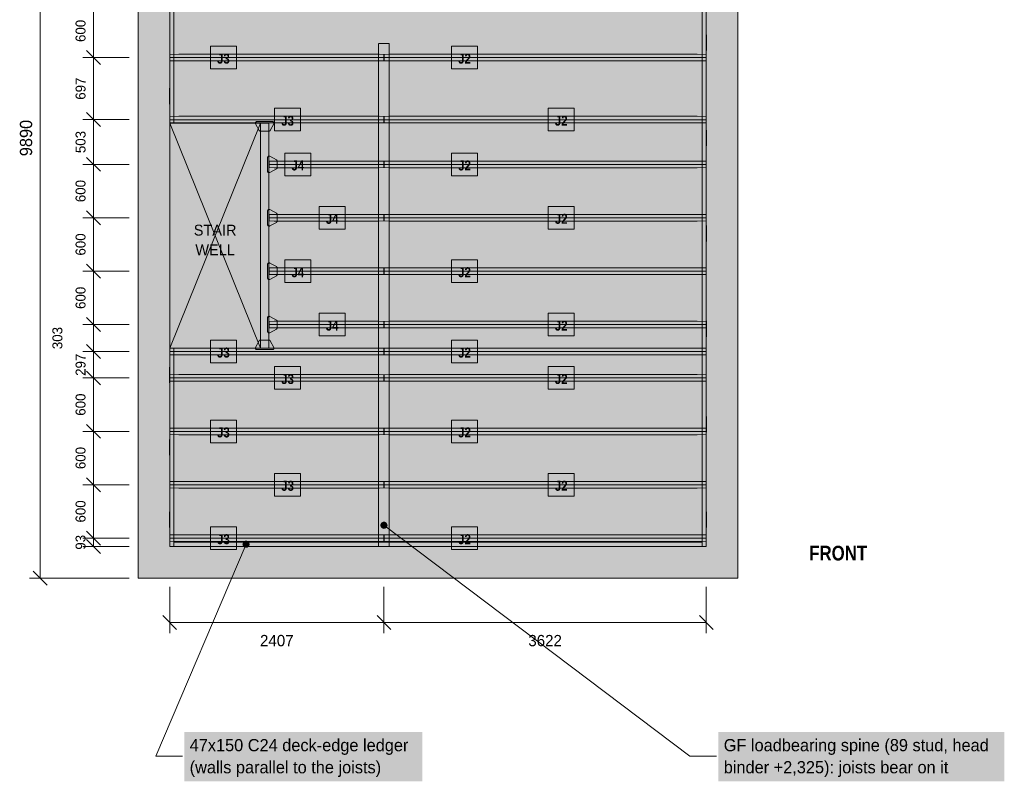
# Model space of a CAD drawing. Header units: millimetres. Extents: x -11030 to 9792, y -3158 to 10620.
# Tile 1 of 2: x -1330 to 9732, y -2284 to 6275. Entities that reach past the tile are written whole.
import ezdxf
from ezdxf.enums import TextEntityAlignment as Align

# ---------------------------------------------------------------- set-up
doc = ezdxf.new("R2010")
doc.units = ezdxf.units.MM
doc.linetypes.add('DASHED', pattern=[1.524, 1.27, -0.254])
for name, color, linetype in [('FILL-C_595961', 7, 'Continuous'), ('FILL-C_735940', 7, 'Continuous'), ('FILL-C_B27326', 7, 'Continuous'), ('FILL-EPS', 7, 'Continuous'), ('FILL-LIGHT', 7, 'Continuous'), ('FILL-TIMBER', 7, 'Continuous'), ('FILL-WHITE', 7, 'Continuous'), ('LINE-C_735940', 7, 'Continuous'), ('LINE-C_735940-DASH', 7, 'DASHED'), ('LINE-C_B27326', 7, 'Continuous'), ('LINE-GREY', 7, 'Continuous'), ('LINE-INK', 7, 'Continuous'), ('LINE-STEEL_GREY', 7, 'Continuous'), ('LINE-STEEL_GREY-DASH', 7, 'DASHED'), ('LINE-TLS_BLUE', 7, 'Continuous'), ('TEXT-C_735940', 7, 'Continuous'), ('TEXT-C_B27326', 7, 'Continuous'), ('TEXT-INK', 7, 'Continuous'), ('TEXT-STEEL_GREY', 7, 'Continuous'), ('TEXT-TLS_BLUE', 7, 'Continuous')]:
    doc.layers.add(name, color=color, linetype=linetype)
doc.styles.add('OpenSansCondensed-Bold', font='OpenSansCondensed-Bold.ttf')

msp = doc.modelspace()

# ---------------------------------------------------------------- hatches: boundary and pattern name
at = {"layer": 'FILL-C_595961', "true_color": 0x595961}
h = msp.add_hatch(color=256, dxfattribs=at)
h.dxf.hatch_style = 1
h.paths.add_polyline_path([(1374, 5022), (1373, 5023), (1371, 5023), (1370, 5023), (1368, 5024), (1367, 5024), (1366, 5025), (1364, 5026), (1363, 5027), (1362, 5028), (1362, 5029), (1361, 5030), (1321, 5105), (1320, 5107), (1320, 5108), (1319, 5110), (1319, 5111), (1319, 5112), (1319, 5115), (1319, 5116), (1319, 5117), (1320, 5119), (1320, 5120), (1321, 5122), (1322, 5123), (1322, 5124), (1323, 5125), (1324, 5126), (1326, 5127), (1327, 5128), (1328, 5128), (1330, 5129), (1331, 5129), (1333, 5129), (1334, 5130), (1512, 5130), (1513, 5129), (1515, 5129), (1516, 5129), (1518, 5128), (1519, 5128), (1520, 5127), (1522, 5126), (1523, 5125), (1524, 5124), (1524, 5123), (1525, 5122), (1526, 5120), (1526, 5119), (1527, 5117), (1527, 5116), (1527, 5115), (1527, 5112), (1527, 5111), (1527, 5110), (1526, 5108), (1526, 5107), (1525, 5105), (1485, 5030), (1484, 5029), (1484, 5028), (1483, 5027), (1482, 5026), (1480, 5025), (1479, 5024), (1478, 5024), (1476, 5023), (1475, 5023), (1473, 5023), (1472, 5022)])
h = msp.add_hatch(color=256, dxfattribs=at)
h.dxf.hatch_style = 1
h.paths.add_polyline_path([(1471, 4556), (1470, 4556), (1468, 4556), (1467, 4556), (1465, 4557), (1464, 4557), (1463, 4558), (1461, 4559), (1460, 4560), (1459, 4561), (1459, 4562), (1458, 4564), (1457, 4565), (1457, 4566), (1456, 4568), (1456, 4569), (1456, 4571), (1456, 4727), (1456, 4728), (1456, 4730), (1457, 4731), (1457, 4732), (1458, 4734), (1459, 4735), (1459, 4736), (1460, 4737), (1461, 4738), (1463, 4739), (1464, 4740), (1465, 4740), (1467, 4741), (1468, 4741), (1470, 4742), (1471, 4742), (1473, 4742), (1474, 4742), (1476, 4741), (1477, 4741), (1479, 4740), (1480, 4740), (1555, 4700), (1556, 4699), (1558, 4698), (1559, 4697), (1560, 4696), (1560, 4695), (1561, 4694), (1562, 4692), (1562, 4691), (1563, 4690), (1563, 4688), (1563, 4687), (1563, 4611), (1563, 4609), (1563, 4608), (1562, 4606), (1562, 4605), (1561, 4604), (1560, 4602), (1560, 4601), (1559, 4600), (1558, 4599), (1556, 4598), (1555, 4597), (1480, 4557), (1479, 4557), (1477, 4556), (1476, 4556), (1474, 4556), (1473, 4556)])
h = msp.add_hatch(color=256, dxfattribs=at)
h.dxf.hatch_style = 1
h.paths.add_polyline_path([(1471, 3956), (1470, 3956), (1468, 3956), (1467, 3956), (1465, 3957), (1464, 3957), (1463, 3958), (1461, 3959), (1460, 3960), (1459, 3961), (1459, 3962), (1458, 3964), (1457, 3965), (1457, 3966), (1456, 3968), (1456, 3969), (1456, 3971), (1456, 4127), (1456, 4128), (1456, 4130), (1457, 4131), (1457, 4132), (1458, 4134), (1459, 4135), (1459, 4136), (1460, 4137), (1461, 4138), (1463, 4139), (1464, 4140), (1465, 4140), (1467, 4141), (1468, 4141), (1470, 4142), (1471, 4142), (1473, 4142), (1474, 4142), (1476, 4141), (1477, 4141), (1479, 4140), (1480, 4140), (1555, 4100), (1556, 4099), (1558, 4098), (1559, 4097), (1560, 4096), (1560, 4095), (1561, 4094), (1562, 4092), (1562, 4091), (1563, 4090), (1563, 4088), (1563, 4087), (1563, 4011), (1563, 4009), (1563, 4008), (1562, 4006), (1562, 4005), (1561, 4004), (1560, 4002), (1560, 4001), (1559, 4000), (1558, 3999), (1556, 3998), (1555, 3997), (1480, 3957), (1479, 3957), (1477, 3956), (1476, 3956), (1474, 3956), (1473, 3956)])
h = msp.add_hatch(color=256, dxfattribs=at)
h.dxf.hatch_style = 1
h.paths.add_polyline_path([(1471, 3356), (1470, 3356), (1468, 3356), (1467, 3356), (1465, 3357), (1464, 3357), (1463, 3358), (1461, 3359), (1460, 3360), (1459, 3361), (1459, 3362), (1458, 3364), (1457, 3365), (1457, 3366), (1456, 3368), (1456, 3369), (1456, 3371), (1456, 3527), (1456, 3528), (1456, 3530), (1457, 3531), (1457, 3532), (1458, 3534), (1459, 3535), (1459, 3536), (1460, 3537), (1461, 3538), (1463, 3539), (1464, 3540), (1465, 3540), (1467, 3541), (1468, 3541), (1470, 3542), (1471, 3542), (1473, 3542), (1474, 3542), (1476, 3541), (1477, 3541), (1479, 3540), (1480, 3540), (1555, 3500), (1556, 3499), (1558, 3498), (1559, 3497), (1560, 3496), (1560, 3495), (1561, 3494), (1562, 3492), (1562, 3491), (1563, 3490), (1563, 3488), (1563, 3487), (1563, 3411), (1563, 3409), (1563, 3408), (1562, 3406), (1562, 3405), (1561, 3404), (1560, 3402), (1560, 3401), (1559, 3400), (1558, 3399), (1556, 3398), (1555, 3397), (1480, 3357), (1479, 3357), (1477, 3356), (1476, 3356), (1474, 3356), (1473, 3356)])
h = msp.add_hatch(color=256, dxfattribs=at)
h.dxf.hatch_style = 1
h.paths.add_polyline_path([(1471, 2756), (1470, 2756), (1468, 2756), (1467, 2756), (1465, 2757), (1464, 2757), (1463, 2758), (1461, 2759), (1460, 2760), (1459, 2761), (1459, 2762), (1458, 2764), (1457, 2765), (1457, 2766), (1456, 2768), (1456, 2769), (1456, 2771), (1456, 2927), (1456, 2928), (1456, 2930), (1457, 2931), (1457, 2932), (1458, 2934), (1459, 2935), (1459, 2936), (1460, 2937), (1461, 2938), (1463, 2939), (1464, 2940), (1465, 2940), (1467, 2941), (1468, 2941), (1470, 2942), (1471, 2942), (1473, 2942), (1474, 2942), (1476, 2941), (1477, 2941), (1479, 2940), (1480, 2940), (1555, 2900), (1556, 2899), (1558, 2898), (1559, 2897), (1560, 2896), (1560, 2895), (1561, 2894), (1562, 2892), (1562, 2891), (1563, 2890), (1563, 2888), (1563, 2887), (1563, 2811), (1563, 2809), (1563, 2808), (1562, 2806), (1562, 2805), (1561, 2804), (1560, 2802), (1560, 2801), (1559, 2800), (1558, 2799), (1556, 2798), (1555, 2797), (1480, 2757), (1479, 2757), (1477, 2756), (1476, 2756), (1474, 2756), (1473, 2756)])
h = msp.add_hatch(color=256, dxfattribs=at)
h.dxf.hatch_style = 1
h.paths.add_polyline_path([(1334, 2568), (1333, 2568), (1331, 2568), (1330, 2568), (1328, 2569), (1327, 2569), (1326, 2570), (1324, 2571), (1323, 2572), (1322, 2573), (1322, 2574), (1321, 2575), (1320, 2577), (1320, 2578), (1319, 2580), (1319, 2581), (1319, 2582), (1319, 2584), (1319, 2586), (1319, 2587), (1320, 2589), (1320, 2590), (1321, 2592), (1361, 2667), (1362, 2668), (1362, 2669), (1363, 2670), (1364, 2671), (1366, 2672), (1367, 2673), (1368, 2673), (1370, 2674), (1371, 2674), (1373, 2674), (1374, 2675), (1472, 2675), (1473, 2674), (1475, 2674), (1476, 2674), (1478, 2673), (1479, 2673), (1480, 2672), (1482, 2671), (1483, 2670), (1484, 2669), (1484, 2668), (1485, 2667), (1525, 2592), (1526, 2590), (1526, 2589), (1527, 2587), (1527, 2586), (1527, 2584), (1527, 2582), (1527, 2581), (1527, 2580), (1526, 2578), (1526, 2577), (1525, 2575), (1524, 2574), (1524, 2573), (1523, 2572), (1522, 2571), (1520, 2570), (1519, 2569), (1518, 2569), (1516, 2568), (1515, 2568), (1513, 2568), (1512, 2568)])
at = {"layer": 'FILL-C_735940', "true_color": 0x735940}
h = msp.add_hatch(color=256, dxfattribs=at)
h.dxf.hatch_style = 1
h.paths.add_polyline_path([(2803, 593), (2801, 604), (2797, 613), (2791, 622), (2782, 628), (2773, 632), (2762, 633), (2752, 632), (2743, 628), (2734, 622), (2728, 613), (2724, 604), (2722, 593), (2724, 583), (2728, 573), (2734, 565), (2743, 559), (2752, 555), (2762, 553), (2773, 555), (2782, 559), (2791, 565), (2797, 573), (2801, 583)])
at = {"layer": 'FILL-C_B27326', "true_color": 0xb27326}
h = msp.add_hatch(color=256, dxfattribs=at)
h.dxf.hatch_style = 1
h.paths.add_polyline_path([(1376, 2584), (1376, 5112), (1470, 5112), (1470, 2584)])
h = msp.add_hatch(color=256, dxfattribs=at)
h.dxf.hatch_style = 1
h.paths.add_polyline_path([(1253, 380), (1252, 390), (1248, 400), (1241, 408), (1233, 415), (1224, 419), (1213, 420), (1203, 419), (1193, 415), (1185, 408), (1179, 400), (1175, 390), (1173, 380), (1175, 370), (1179, 360), (1185, 352), (1193, 345), (1203, 341), (1213, 340), (1224, 341), (1233, 345), (1241, 352), (1248, 360), (1252, 370)])
at = {"layer": 'FILL-EPS', "true_color": 0xd9e8f7}
h = msp.add_hatch(color=256, dxfattribs=at)
h.dxf.hatch_style = 1
h.paths.add_polyline_path([(458, 5811), (359, 5813), (359, 5885), (458, 5886), (2708, 5886), (2761, 5885), (2761, 5813), (2708, 5811)])
h = msp.add_hatch(color=256, dxfattribs=at)
h.dxf.hatch_style = 1
h.paths.add_polyline_path([(2816, 5811), (2764, 5813), (2764, 5885), (2816, 5886), (6282, 5886), (6381, 5885), (6381, 5813), (6282, 5811)])
h = msp.add_hatch(color=256, dxfattribs=at)
h.dxf.hatch_style = 1
h.paths.add_polyline_path([(458, 5114), (359, 5116), (359, 5188), (458, 5189), (2708, 5189), (2761, 5188), (2761, 5116), (2708, 5114)])
h = msp.add_hatch(color=256, dxfattribs=at)
h.dxf.hatch_style = 1
h.paths.add_polyline_path([(2816, 5114), (2764, 5116), (2764, 5188), (2816, 5189), (6282, 5189), (6381, 5188), (6381, 5116), (6282, 5114)])
h = msp.add_hatch(color=256, dxfattribs=at)
h.dxf.hatch_style = 1
h.paths.add_polyline_path([(1528, 4611), (1473, 4613), (1473, 4685), (1528, 4686), (2706, 4686), (2761, 4685), (2761, 4613), (2706, 4611)])
h = msp.add_hatch(color=256, dxfattribs=at)
h.dxf.hatch_style = 1
h.paths.add_polyline_path([(2816, 4611), (2764, 4613), (2764, 4685), (2816, 4686), (6282, 4686), (6381, 4685), (6381, 4613), (6282, 4611)])
h = msp.add_hatch(color=256, dxfattribs=at)
h.dxf.hatch_style = 1
h.paths.add_polyline_path([(1528, 4011), (1473, 4013), (1473, 4085), (1528, 4086), (2706, 4086), (2761, 4085), (2761, 4013), (2706, 4011)])
h = msp.add_hatch(color=256, dxfattribs=at)
h.dxf.hatch_style = 1
h.paths.add_polyline_path([(2816, 4011), (2764, 4013), (2764, 4085), (2816, 4086), (6282, 4086), (6381, 4085), (6381, 4013), (6282, 4011)])
h = msp.add_hatch(color=256, dxfattribs=at)
h.dxf.hatch_style = 1
h.paths.add_polyline_path([(1528, 3411), (1473, 3413), (1473, 3485), (1528, 3486), (2706, 3486), (2761, 3485), (2761, 3413), (2706, 3411)])
h = msp.add_hatch(color=256, dxfattribs=at)
h.dxf.hatch_style = 1
h.paths.add_polyline_path([(2816, 3411), (2764, 3413), (2764, 3485), (2816, 3486), (6282, 3486), (6381, 3485), (6381, 3413), (6282, 3411)])
h = msp.add_hatch(color=256, dxfattribs=at)
h.dxf.hatch_style = 1
h.paths.add_polyline_path([(1528, 2811), (1473, 2813), (1473, 2885), (1528, 2886), (2706, 2886), (2761, 2885), (2761, 2813), (2706, 2811)])
h = msp.add_hatch(color=256, dxfattribs=at)
h.dxf.hatch_style = 1
h.paths.add_polyline_path([(2816, 2811), (2764, 2813), (2764, 2885), (2816, 2886), (6282, 2886), (6381, 2885), (6381, 2813), (6282, 2811)])
h = msp.add_hatch(color=256, dxfattribs=at)
h.dxf.hatch_style = 1
h.paths.add_polyline_path([(458, 2508), (359, 2510), (359, 2582), (458, 2583), (2708, 2583), (2761, 2582), (2761, 2510), (2708, 2508)])
h = msp.add_hatch(color=256, dxfattribs=at)
h.dxf.hatch_style = 1
h.paths.add_polyline_path([(2816, 2508), (2764, 2510), (2764, 2582), (2816, 2583), (6282, 2583), (6381, 2582), (6381, 2510), (6282, 2508)])
h = msp.add_hatch(color=256, dxfattribs=at)
h.dxf.hatch_style = 1
h.paths.add_polyline_path([(458, 2211), (359, 2213), (359, 2285), (458, 2286), (2708, 2286), (2761, 2285), (2761, 2213), (2708, 2211)])
h = msp.add_hatch(color=256, dxfattribs=at)
h.dxf.hatch_style = 1
h.paths.add_polyline_path([(2816, 2211), (2764, 2213), (2764, 2285), (2816, 2286), (6282, 2286), (6381, 2285), (6381, 2213), (6282, 2211)])
h = msp.add_hatch(color=256, dxfattribs=at)
h.dxf.hatch_style = 1
h.paths.add_polyline_path([(458, 1611), (359, 1613), (359, 1685), (458, 1686), (2708, 1686), (2761, 1685), (2761, 1613), (2708, 1611)])
h = msp.add_hatch(color=256, dxfattribs=at)
h.dxf.hatch_style = 1
h.paths.add_polyline_path([(2816, 1611), (2764, 1613), (2764, 1685), (2816, 1686), (6282, 1686), (6381, 1685), (6381, 1613), (6282, 1611)])
h = msp.add_hatch(color=256, dxfattribs=at)
h.dxf.hatch_style = 1
h.paths.add_polyline_path([(458, 1011), (359, 1013), (359, 1085), (458, 1086), (2708, 1086), (2761, 1085), (2761, 1013), (2708, 1011)])
h = msp.add_hatch(color=256, dxfattribs=at)
h.dxf.hatch_style = 1
h.paths.add_polyline_path([(2816, 1011), (2764, 1013), (2764, 1085), (2816, 1086), (6282, 1086), (6381, 1085), (6381, 1013), (6282, 1011)])
h = msp.add_hatch(color=256, dxfattribs=at)
h.dxf.hatch_style = 1
h.paths.add_polyline_path([(458, 411), (359, 413), (359, 485), (458, 486), (2708, 486), (2761, 485), (2761, 413), (2708, 411)])
h = msp.add_hatch(color=256, dxfattribs=at)
h.dxf.hatch_style = 1
h.paths.add_polyline_path([(2816, 411), (2764, 413), (2764, 485), (2816, 486), (6282, 486), (6381, 485), (6381, 413), (6282, 411)])
at = {"layer": 'FILL-LIGHT', "true_color": 0xdedee0}
h = msp.add_hatch(color=256, dxfattribs=at)
h.dxf.hatch_style = 1
h.paths.add_polyline_path([(0, 0), (0, 0), (0, 9890), (0, 9890), (0, 9890), (6740, 9890), (6740, 9890), (6740, 9890), (6740, 0), (6740, 0), (6740, 0), (0, 0)])
h.paths.add_polyline_path([(356, 356), (356, 356), (356, 356), (356, 356), (356, 356), (356, 356), (356, 356), (356, 356), (356, 356), (356, 356), (356, 356), (356, 356), (356, 356), (356, 356), (356, 356), (356, 356), (356, 356), (6384, 356), (6384, 356), (6384, 356), (6384, 356), (6384, 356), (6384, 356), (6384, 356), (6384, 356), (6384, 356), (6384, 356), (6384, 356), (6384, 356), (6384, 356), (6384, 356), (6384, 356), (6384, 356), (6384, 356), (6384, 9534), (6384, 9534), (6384, 9534), (6384, 9534), (6384, 9534), (6384, 9534), (6384, 9534), (6384, 9534), (6384, 9534), (6384, 9534), (6384, 9534), (6384, 9534), (6384, 9534), (6384, 9534), (6384, 9534), (6384, 9534), (6384, 9534), (356, 9534), (356, 9534), (356, 9534), (356, 9534), (356, 9534), (356, 9534), (356, 9534), (356, 9534), (356, 9534), (356, 9534), (356, 9534), (356, 9534), (356, 9534), (356, 9534), (356, 9534), (356, 9534), (356, 9534)], flags=0)
at = {"layer": 'FILL-TIMBER', "true_color": 0xedcc99}
h = msp.add_hatch(color=256, dxfattribs=at)
h.dxf.hatch_style = 1
h.paths.add_polyline_path([(356, 5116), (356, 9534), (403, 9534), (403, 5116)])
h = msp.add_hatch(color=256, dxfattribs=at)
h.dxf.hatch_style = 1
h.paths.add_polyline_path([(6337, 356), (6337, 9534), (6384, 9534), (6384, 356)])
h = msp.add_hatch(color=256, dxfattribs=at)
h.dxf.hatch_style = 1
h.paths.add_polyline_path([(6384, 5928), (6384, 6106), (6386, 6106), (6386, 5928)])
at = {"layer": 'FILL-TIMBER', "true_color": 0xe6dbcc}
h = msp.add_hatch(color=256, dxfattribs=at)
h.dxf.hatch_style = 1
h.paths.add_polyline_path([(2822, 6007), (2822, 356), (2703, 356), (2703, 6007)])
at = {"layer": 'FILL-TIMBER', "true_color": 0xedcc99}
h = msp.add_hatch(color=256, dxfattribs=at)
h.dxf.hatch_style = 1
h.paths.add_polyline_path([(354, 5326), (354, 5505), (356, 5505), (356, 5326)])
h = msp.add_hatch(color=256, dxfattribs=at)
h.dxf.hatch_style = 1
h.paths.add_polyline_path([(6384, 4856), (6384, 5034), (6386, 5034), (6386, 4856)])
h = msp.add_hatch(color=256, dxfattribs=at)
h.dxf.hatch_style = 1
h.paths.add_polyline_path([(6384, 3784), (6384, 3962), (6386, 3962), (6386, 3784)])
h = msp.add_hatch(color=256, dxfattribs=at)
h.dxf.hatch_style = 1
h.paths.add_polyline_path([(6384, 2711), (6384, 2889), (6386, 2889), (6386, 2711)])
h = msp.add_hatch(color=256, dxfattribs=at)
h.dxf.hatch_style = 1
h.paths.add_polyline_path([(356, 356), (356, 2582), (403, 2582), (403, 356)])
h = msp.add_hatch(color=256, dxfattribs=at)
h.dxf.hatch_style = 1
h.paths.add_polyline_path([(354, 2193), (354, 2370), (356, 2370), (356, 2193)])
h = msp.add_hatch(color=256, dxfattribs=at)
h.dxf.hatch_style = 1
h.paths.add_polyline_path([(6384, 1639), (6384, 1817), (6386, 1817), (6386, 1639)])
h = msp.add_hatch(color=256, dxfattribs=at)
h.dxf.hatch_style = 1
h.paths.add_polyline_path([(354, 1380), (354, 1558), (356, 1558), (356, 1380)])
h = msp.add_hatch(color=256, dxfattribs=at)
h.dxf.hatch_style = 1
h.paths.add_polyline_path([(354, 567), (354, 745), (356, 745), (356, 567)])
h = msp.add_hatch(color=256, dxfattribs=at)
h.dxf.hatch_style = 1
h.paths.add_polyline_path([(6384, 567), (6384, 745), (6386, 745), (6386, 567)])
h = msp.add_hatch(color=256, dxfattribs=at)
h.dxf.hatch_style = 1
h.paths.add_polyline_path([(403, 356), (403, 403), (6337, 403), (6337, 356)])
h = msp.add_hatch(color=256, dxfattribs=at)
h.dxf.hatch_style = 1
h.paths.add_polyline_path([(614, 354), (614, 356), (792, 356), (792, 354)])
h = msp.add_hatch(color=256, dxfattribs=at)
h.dxf.hatch_style = 1
h.paths.add_polyline_path([(1681, 354), (1681, 356), (1859, 356), (1859, 354)])
h = msp.add_hatch(color=256, dxfattribs=at)
h.dxf.hatch_style = 1
h.paths.add_polyline_path([(2747, 354), (2747, 356), (2925, 356), (2925, 354)])
h = msp.add_hatch(color=256, dxfattribs=at)
h.dxf.hatch_style = 1
h.paths.add_polyline_path([(3815, 354), (3815, 356), (3993, 356), (3993, 354)])
h = msp.add_hatch(color=256, dxfattribs=at)
h.dxf.hatch_style = 1
h.paths.add_polyline_path([(4881, 354), (4881, 356), (5059, 356), (5059, 354)])
h = msp.add_hatch(color=256, dxfattribs=at)
h.dxf.hatch_style = 1
h.paths.add_polyline_path([(5948, 354), (5948, 356), (6126, 356), (6126, 354)])
at = {"layer": 'FILL-WHITE', "true_color": 0xffffff}
h = msp.add_hatch(color=256, dxfattribs=at)
h.dxf.hatch_style = 1
h.paths.add_polyline_path([(813, 5721), (1106, 5721), (1106, 5976), (813, 5976)])
h = msp.add_hatch(color=256, dxfattribs=at)
h.dxf.hatch_style = 1
h.paths.add_polyline_path([(3522, 5721), (3815, 5721), (3815, 5976), (3522, 5976)])
h = msp.add_hatch(color=256, dxfattribs=at)
h.dxf.hatch_style = 1
h.paths.add_polyline_path([(1534, 5024), (1826, 5024), (1826, 5279), (1534, 5279)])
h = msp.add_hatch(color=256, dxfattribs=at)
h.dxf.hatch_style = 1
h.paths.add_polyline_path([(4607, 5024), (4900, 5024), (4900, 5279), (4607, 5279)])
h = msp.add_hatch(color=256, dxfattribs=at)
h.dxf.hatch_style = 1
h.paths.add_polyline_path([(1649, 4521), (1941, 4521), (1941, 4776), (1649, 4776)])
h = msp.add_hatch(color=256, dxfattribs=at)
h.dxf.hatch_style = 1
h.paths.add_polyline_path([(3522, 4521), (3815, 4521), (3815, 4776), (3522, 4776)])
h = msp.add_hatch(color=256, dxfattribs=at)
h.dxf.hatch_style = 1
h.paths.add_polyline_path([(2035, 3921), (2328, 3921), (2328, 4176), (2035, 4176)])
h = msp.add_hatch(color=256, dxfattribs=at)
h.dxf.hatch_style = 1
h.paths.add_polyline_path([(4607, 3921), (4900, 3921), (4900, 4176), (4607, 4176)])
h = msp.add_hatch(color=256, dxfattribs=at)
h.dxf.hatch_style = 1
h.paths.add_polyline_path([(556, 3538), (1175, 3538), (1175, 4039), (556, 4039)])
h = msp.add_hatch(color=256, dxfattribs=at)
h.dxf.hatch_style = 1
h.paths.add_polyline_path([(1649, 3321), (1941, 3321), (1941, 3576), (1649, 3576)])
h = msp.add_hatch(color=256, dxfattribs=at)
h.dxf.hatch_style = 1
h.paths.add_polyline_path([(3522, 3321), (3815, 3321), (3815, 3576), (3522, 3576)])
h = msp.add_hatch(color=256, dxfattribs=at)
h.dxf.hatch_style = 1
h.paths.add_polyline_path([(2035, 2721), (2328, 2721), (2328, 2976), (2035, 2976)])
h = msp.add_hatch(color=256, dxfattribs=at)
h.dxf.hatch_style = 1
h.paths.add_polyline_path([(4607, 2721), (4900, 2721), (4900, 2976), (4607, 2976)])
h = msp.add_hatch(color=256, dxfattribs=at)
h.dxf.hatch_style = 1
h.paths.add_polyline_path([(813, 2418), (1106, 2418), (1106, 2673), (813, 2673)])
h = msp.add_hatch(color=256, dxfattribs=at)
h.dxf.hatch_style = 1
h.paths.add_polyline_path([(3522, 2418), (3815, 2418), (3815, 2673), (3522, 2673)])
h = msp.add_hatch(color=256, dxfattribs=at)
h.dxf.hatch_style = 1
h.paths.add_polyline_path([(1534, 2121), (1826, 2121), (1826, 2376), (1534, 2376)])
h = msp.add_hatch(color=256, dxfattribs=at)
h.dxf.hatch_style = 1
h.paths.add_polyline_path([(4607, 2121), (4900, 2121), (4900, 2376), (4607, 2376)])
h = msp.add_hatch(color=256, dxfattribs=at)
h.dxf.hatch_style = 1
h.paths.add_polyline_path([(813, 1521), (1106, 1521), (1106, 1776), (813, 1776)])
h = msp.add_hatch(color=256, dxfattribs=at)
h.dxf.hatch_style = 1
h.paths.add_polyline_path([(3522, 1521), (3815, 1521), (3815, 1776), (3522, 1776)])
h = msp.add_hatch(color=256, dxfattribs=at)
h.dxf.hatch_style = 1
h.paths.add_polyline_path([(1534, 921), (1826, 921), (1826, 1176), (1534, 1176)])
h = msp.add_hatch(color=256, dxfattribs=at)
h.dxf.hatch_style = 1
h.paths.add_polyline_path([(4607, 921), (4900, 921), (4900, 1176), (4607, 1176)])
h = msp.add_hatch(color=256, dxfattribs=at)
h.dxf.hatch_style = 1
h.paths.add_polyline_path([(813, 321), (1106, 321), (1106, 576), (813, 576)])
h = msp.add_hatch(color=256, dxfattribs=at)
h.dxf.hatch_style = 1
h.paths.add_polyline_path([(3522, 321), (3815, 321), (3815, 576), (3522, 576)])
h = msp.add_hatch(color=256, dxfattribs=at)
h.dxf.hatch_style = 1
h.paths.add_polyline_path([(520, -2284), (3192, -2284), (3192, -1729), (520, -1729)])
h = msp.add_hatch(color=256, dxfattribs=at)
h.dxf.hatch_style = 1
h.paths.add_polyline_path([(6520, -2284), (9732, -2284), (9732, -1729), (6520, -1729)])

# ---------------------------------------------------------------- linework, layer by layer
at = {"layer": 'LINE-C_735940', "lineweight": 5}
for p, q in [((2762, 593), (6200, -2000)), ((6200, -2000), (6500, -2000))]:
    msp.add_line(p, q, dxfattribs=at)
at = {"layer": 'LINE-C_735940-DASH', "lineweight": 5}
msp.add_lwpolyline([(2822, 6007), (2822, 356), (2703, 356), (2703, 6007)], close=True, dxfattribs=at)
at = {"layer": 'LINE-C_B27326', "lineweight": 5}
for p, q in [((1213, 380), (200, -2000)), ((200, -2000), (500, -2000))]:
    msp.add_line(p, q, dxfattribs=at)
for points in [[(356, 5116), (356, 9534), (403, 9534), (403, 5116)], [(6337, 356), (6337, 9534), (6384, 9534), (6384, 356)], [(6384, 5928), (6384, 6106), (6386, 6106), (6386, 5928)], [(354, 5326), (354, 5505), (356, 5505), (356, 5326)], [(1376, 2584), (1376, 5112), (1470, 5112), (1470, 2584)], [(6384, 4856), (6384, 5034), (6386, 5034), (6386, 4856)], [(6384, 3784), (6384, 3962), (6386, 3962), (6386, 3784)], [(6384, 2711), (6384, 2889), (6386, 2889), (6386, 2711)], [(356, 356), (356, 2582), (403, 2582), (403, 356)], [(354, 2193), (354, 2370), (356, 2370), (356, 2193)], [(6384, 1639), (6384, 1817), (6386, 1817), (6386, 1639)], [(354, 1380), (354, 1558), (356, 1558), (356, 1380)], [(354, 567), (354, 745), (356, 745), (356, 567)], [(6384, 567), (6384, 745), (6386, 745), (6386, 567)], [(403, 356), (403, 403), (6337, 403), (6337, 356)], [(614, 354), (614, 356), (792, 356), (792, 354)], [(1681, 354), (1681, 356), (1859, 356), (1859, 354)], [(2747, 354), (2747, 356), (2925, 356), (2925, 354)], [(3815, 354), (3815, 356), (3993, 356), (3993, 354)], [(4881, 354), (4881, 356), (5059, 356), (5059, 354)], [(5948, 354), (5948, 356), (6126, 356), (6126, 354)]]:
    msp.add_lwpolyline(points, close=True, dxfattribs=at)
at = {"layer": 'LINE-GREY', "lineweight": 5}
msp.add_lwpolyline([(0, 0), (0, 0), (0, 9890), (0, 9890), (0, 9890), (6740, 9890), (6740, 9890), (6740, 9890), (6740, 0), (6740, 0), (6740, 0), (0, 0)], close=True, dxfattribs=at)
msp.add_lwpolyline([(356, 9534), (356, 356), (356, 356), (356, 356), (356, 356), (356, 356), (356, 356), (356, 356), (356, 356), (356, 356), (356, 356), (356, 356), (356, 356), (356, 356), (356, 356), (356, 356), (356, 356), (356, 356), (6384, 356), (6384, 356), (6384, 356), (6384, 356), (6384, 356), (6384, 356), (6384, 356), (6384, 356), (6384, 356), (6384, 356), (6384, 356), (6384, 356), (6384, 356), (6384, 356), (6384, 356), (6384, 356), (6384, 356), (6384, 9534)], dxfattribs=at)
at = {"layer": 'LINE-INK', "lineweight": 5}
for p, q in [((-1100, 0), (-1100, 9890)), ((-500, 356), (-500, 9534)), ((-422, 5771), (-578, 5927)), ((-100, 5849), (-620, 5849)), ((-422, 5074), (-578, 5230)), ((-100, 5152), (-620, 5152)), ((-100, 4649), (-620, 4649)), ((-422, 4571), (-578, 4727)), ((-422, 3971), (-578, 4127)), ((-100, 4049), (-620, 4049)), ((-100, 3449), (-620, 3449)), ((-422, 3371), (-578, 3527)), ((-422, 2771), (-578, 2927)), ((-100, 2849), (-620, 2849)), ((-100, 2546), (-620, 2546)), ((-422, 2468), (-578, 2624)), ((-422, 2171), (-578, 2327)), ((-100, 2249), (-620, 2249)), ((-422, 1571), (-578, 1727)), ((-100, 1649), (-620, 1649)), ((-422, 971), (-578, 1127)), ((-100, 1049), (-620, 1049)), ((-100, 449), (-620, 449)), ((-422, 371), (-578, 527)), ((-100, 356), (-620, 356)), ((-422, 278), (-578, 433)), ((-100, 0), (-1220, 0)), ((-1022, -78), (-1178, 78)), ((356, -100), (356, -620)), ((2762, -100), (2762, -620)), ((6384, -100), (6384, -620)), ((278, -422), (433, -578)), ((2685, -422), (2840, -578)), ((6307, -422), (6462, -578)), ((356, -500), (6384, -500))]:
    msp.add_line(p, q, dxfattribs=at)
for points in [[(1374, 5022), (1373, 5023), (1371, 5023), (1370, 5023), (1368, 5024), (1367, 5024), (1366, 5025), (1364, 5026), (1363, 5027), (1362, 5028), (1362, 5029), (1361, 5030), (1321, 5105), (1320, 5107), (1320, 5108), (1319, 5110), (1319, 5111), (1319, 5112), (1319, 5115), (1319, 5116), (1319, 5117), (1320, 5119), (1320, 5120), (1321, 5122), (1322, 5123), (1322, 5124), (1323, 5125), (1324, 5126), (1326, 5127), (1327, 5128), (1328, 5128), (1330, 5129), (1331, 5129), (1333, 5129), (1334, 5130), (1512, 5130), (1513, 5129), (1515, 5129), (1516, 5129), (1518, 5128), (1519, 5128), (1520, 5127), (1522, 5126), (1523, 5125), (1524, 5124), (1524, 5123), (1525, 5122), (1526, 5120), (1526, 5119), (1527, 5117), (1527, 5116), (1527, 5115), (1527, 5112), (1527, 5111), (1527, 5110), (1526, 5108), (1526, 5107), (1525, 5105), (1485, 5030), (1484, 5029), (1484, 5028), (1483, 5027), (1482, 5026), (1480, 5025), (1479, 5024), (1478, 5024), (1476, 5023), (1475, 5023), (1473, 5023), (1472, 5022)], [(1471, 4556), (1470, 4556), (1468, 4556), (1467, 4556), (1465, 4557), (1464, 4557), (1463, 4558), (1461, 4559), (1460, 4560), (1459, 4561), (1459, 4562), (1458, 4564), (1457, 4565), (1457, 4566), (1456, 4568), (1456, 4569), (1456, 4571), (1456, 4727), (1456, 4728), (1456, 4730), (1457, 4731), (1457, 4732), (1458, 4734), (1459, 4735), (1459, 4736), (1460, 4737), (1461, 4738), (1463, 4739), (1464, 4740), (1465, 4740), (1467, 4741), (1468, 4741), (1470, 4742), (1471, 4742), (1473, 4742), (1474, 4742), (1476, 4741), (1477, 4741), (1479, 4740), (1480, 4740), (1555, 4700), (1556, 4699), (1558, 4698), (1559, 4697), (1560, 4696), (1560, 4695), (1561, 4694), (1562, 4692), (1562, 4691), (1563, 4690), (1563, 4688), (1563, 4687), (1563, 4611), (1563, 4609), (1563, 4608), (1562, 4606), (1562, 4605), (1561, 4604), (1560, 4602), (1560, 4601), (1559, 4600), (1558, 4599), (1556, 4598), (1555, 4597), (1480, 4557), (1479, 4557), (1477, 4556), (1476, 4556), (1474, 4556), (1473, 4556)], [(1471, 3956), (1470, 3956), (1468, 3956), (1467, 3956), (1465, 3957), (1464, 3957), (1463, 3958), (1461, 3959), (1460, 3960), (1459, 3961), (1459, 3962), (1458, 3964), (1457, 3965), (1457, 3966), (1456, 3968), (1456, 3969), (1456, 3971), (1456, 4127), (1456, 4128), (1456, 4130), (1457, 4131), (1457, 4132), (1458, 4134), (1459, 4135), (1459, 4136), (1460, 4137), (1461, 4138), (1463, 4139), (1464, 4140), (1465, 4140), (1467, 4141), (1468, 4141), (1470, 4142), (1471, 4142), (1473, 4142), (1474, 4142), (1476, 4141), (1477, 4141), (1479, 4140), (1480, 4140), (1555, 4100), (1556, 4099), (1558, 4098), (1559, 4097), (1560, 4096), (1560, 4095), (1561, 4094), (1562, 4092), (1562, 4091), (1563, 4090), (1563, 4088), (1563, 4087), (1563, 4011), (1563, 4009), (1563, 4008), (1562, 4006), (1562, 4005), (1561, 4004), (1560, 4002), (1560, 4001), (1559, 4000), (1558, 3999), (1556, 3998), (1555, 3997), (1480, 3957), (1479, 3957), (1477, 3956), (1476, 3956), (1474, 3956), (1473, 3956)], [(1471, 3356), (1470, 3356), (1468, 3356), (1467, 3356), (1465, 3357), (1464, 3357), (1463, 3358), (1461, 3359), (1460, 3360), (1459, 3361), (1459, 3362), (1458, 3364), (1457, 3365), (1457, 3366), (1456, 3368), (1456, 3369), (1456, 3371), (1456, 3527), (1456, 3528), (1456, 3530), (1457, 3531), (1457, 3532), (1458, 3534), (1459, 3535), (1459, 3536), (1460, 3537), (1461, 3538), (1463, 3539), (1464, 3540), (1465, 3540), (1467, 3541), (1468, 3541), (1470, 3542), (1471, 3542), (1473, 3542), (1474, 3542), (1476, 3541), (1477, 3541), (1479, 3540), (1480, 3540), (1555, 3500), (1556, 3499), (1558, 3498), (1559, 3497), (1560, 3496), (1560, 3495), (1561, 3494), (1562, 3492), (1562, 3491), (1563, 3490), (1563, 3488), (1563, 3487), (1563, 3411), (1563, 3409), (1563, 3408), (1562, 3406), (1562, 3405), (1561, 3404), (1560, 3402), (1560, 3401), (1559, 3400), (1558, 3399), (1556, 3398), (1555, 3397), (1480, 3357), (1479, 3357), (1477, 3356), (1476, 3356), (1474, 3356), (1473, 3356)], [(1471, 2756), (1470, 2756), (1468, 2756), (1467, 2756), (1465, 2757), (1464, 2757), (1463, 2758), (1461, 2759), (1460, 2760), (1459, 2761), (1459, 2762), (1458, 2764), (1457, 2765), (1457, 2766), (1456, 2768), (1456, 2769), (1456, 2771), (1456, 2927), (1456, 2928), (1456, 2930), (1457, 2931), (1457, 2932), (1458, 2934), (1459, 2935), (1459, 2936), (1460, 2937), (1461, 2938), (1463, 2939), (1464, 2940), (1465, 2940), (1467, 2941), (1468, 2941), (1470, 2942), (1471, 2942), (1473, 2942), (1474, 2942), (1476, 2941), (1477, 2941), (1479, 2940), (1480, 2940), (1555, 2900), (1556, 2899), (1558, 2898), (1559, 2897), (1560, 2896), (1560, 2895), (1561, 2894), (1562, 2892), (1562, 2891), (1563, 2890), (1563, 2888), (1563, 2887), (1563, 2811), (1563, 2809), (1563, 2808), (1562, 2806), (1562, 2805), (1561, 2804), (1560, 2802), (1560, 2801), (1559, 2800), (1558, 2799), (1556, 2798), (1555, 2797), (1480, 2757), (1479, 2757), (1477, 2756), (1476, 2756), (1474, 2756), (1473, 2756)], [(1334, 2568), (1333, 2568), (1331, 2568), (1330, 2568), (1328, 2569), (1327, 2569), (1326, 2570), (1324, 2571), (1323, 2572), (1322, 2573), (1322, 2574), (1321, 2575), (1320, 2577), (1320, 2578), (1319, 2580), (1319, 2581), (1319, 2582), (1319, 2584), (1319, 2586), (1319, 2587), (1320, 2589), (1320, 2590), (1321, 2592), (1361, 2667), (1362, 2668), (1362, 2669), (1363, 2670), (1364, 2671), (1366, 2672), (1367, 2673), (1368, 2673), (1370, 2674), (1371, 2674), (1373, 2674), (1374, 2675), (1472, 2675), (1473, 2674), (1475, 2674), (1476, 2674), (1478, 2673), (1479, 2673), (1480, 2672), (1482, 2671), (1483, 2670), (1484, 2669), (1484, 2668), (1485, 2667), (1525, 2592), (1526, 2590), (1526, 2589), (1527, 2587), (1527, 2586), (1527, 2584), (1527, 2582), (1527, 2581), (1527, 2580), (1526, 2578), (1526, 2577), (1525, 2575), (1524, 2574), (1524, 2573), (1523, 2572), (1522, 2571), (1520, 2570), (1519, 2569), (1518, 2569), (1516, 2568), (1515, 2568), (1513, 2568), (1512, 2568)]]:
    msp.add_lwpolyline(points, close=True, dxfattribs=at)
at = {"layer": 'LINE-STEEL_GREY', "lineweight": 5}
for p, q in [((356, 2584), (1376, 5112)), ((356, 5112), (1376, 2584))]:
    msp.add_line(p, q, dxfattribs=at)
at = {"layer": 'LINE-STEEL_GREY-DASH', "lineweight": 5}
msp.add_lwpolyline([(1376, 2584), (1376, 5112), (356, 5112), (356, 2584)], close=True, dxfattribs=at)
at = {"layer": 'LINE-TLS_BLUE', "lineweight": 5}
for p, q in [((359, 5849), (2761, 5849)), ((2764, 5849), (6381, 5849)), ((359, 5151), (2761, 5151)), ((2764, 5151), (6381, 5151)), ((1473, 4649), (2761, 4649)), ((2764, 4649), (6381, 4649)), ((1473, 4049), (2761, 4049)), ((2764, 4049), (6381, 4049)), ((1473, 3449), (2761, 3449)), ((2764, 3449), (6381, 3449)), ((1473, 2849), (2761, 2849)), ((2764, 2849), (6381, 2849)), ((359, 2545), (2761, 2545)), ((2764, 2545), (6381, 2545)), ((359, 2249), (2761, 2249)), ((2764, 2249), (6381, 2249)), ((359, 1649), (2761, 1649)), ((2764, 1649), (6381, 1649)), ((359, 1049), (2761, 1049)), ((2764, 1049), (6381, 1049)), ((359, 449), (2761, 449)), ((2764, 449), (6381, 449))]:
    msp.add_line(p, q, dxfattribs=at)
for points in [[(813, 5721), (1106, 5721), (1106, 5976), (813, 5976)], [(3522, 5721), (3815, 5721), (3815, 5976), (3522, 5976)], [(458, 5811), (359, 5813), (359, 5885), (458, 5886), (2708, 5886), (2761, 5885), (2761, 5813), (2708, 5811)], [(2816, 5811), (2764, 5813), (2764, 5885), (2816, 5886), (6282, 5886), (6381, 5885), (6381, 5813), (6282, 5811)], [(1534, 5024), (1826, 5024), (1826, 5279), (1534, 5279)], [(4607, 5024), (4900, 5024), (4900, 5279), (4607, 5279)], [(458, 5114), (359, 5116), (359, 5188), (458, 5189), (2708, 5189), (2761, 5188), (2761, 5116), (2708, 5114)], [(2816, 5114), (2764, 5116), (2764, 5188), (2816, 5189), (6282, 5189), (6381, 5188), (6381, 5116), (6282, 5114)], [(1649, 4521), (1941, 4521), (1941, 4776), (1649, 4776)], [(3522, 4521), (3815, 4521), (3815, 4776), (3522, 4776)], [(1528, 4611), (1473, 4613), (1473, 4685), (1528, 4686), (2706, 4686), (2761, 4685), (2761, 4613), (2706, 4611)], [(2816, 4611), (2764, 4613), (2764, 4685), (2816, 4686), (6282, 4686), (6381, 4685), (6381, 4613), (6282, 4611)], [(2035, 3921), (2328, 3921), (2328, 4176), (2035, 4176)], [(4607, 3921), (4900, 3921), (4900, 4176), (4607, 4176)], [(1528, 4011), (1473, 4013), (1473, 4085), (1528, 4086), (2706, 4086), (2761, 4085), (2761, 4013), (2706, 4011)], [(2816, 4011), (2764, 4013), (2764, 4085), (2816, 4086), (6282, 4086), (6381, 4085), (6381, 4013), (6282, 4011)], [(1649, 3321), (1941, 3321), (1941, 3576), (1649, 3576)], [(3522, 3321), (3815, 3321), (3815, 3576), (3522, 3576)], [(1528, 3411), (1473, 3413), (1473, 3485), (1528, 3486), (2706, 3486), (2761, 3485), (2761, 3413), (2706, 3411)], [(2816, 3411), (2764, 3413), (2764, 3485), (2816, 3486), (6282, 3486), (6381, 3485), (6381, 3413), (6282, 3411)], [(1528, 2811), (1473, 2813), (1473, 2885), (1528, 2886), (2706, 2886), (2761, 2885), (2761, 2813), (2706, 2811)], [(2035, 2721), (2328, 2721), (2328, 2976), (2035, 2976)], [(2816, 2811), (2764, 2813), (2764, 2885), (2816, 2886), (6282, 2886), (6381, 2885), (6381, 2813), (6282, 2811)], [(4607, 2721), (4900, 2721), (4900, 2976), (4607, 2976)], [(813, 2418), (1106, 2418), (1106, 2673), (813, 2673)], [(3522, 2418), (3815, 2418), (3815, 2673), (3522, 2673)], [(458, 2508), (359, 2510), (359, 2582), (458, 2583), (2708, 2583), (2761, 2582), (2761, 2510), (2708, 2508)], [(2816, 2508), (2764, 2510), (2764, 2582), (2816, 2583), (6282, 2583), (6381, 2582), (6381, 2510), (6282, 2508)], [(1534, 2121), (1826, 2121), (1826, 2376), (1534, 2376)], [(4607, 2121), (4900, 2121), (4900, 2376), (4607, 2376)], [(458, 2211), (359, 2213), (359, 2285), (458, 2286), (2708, 2286), (2761, 2285), (2761, 2213), (2708, 2211)], [(2816, 2211), (2764, 2213), (2764, 2285), (2816, 2286), (6282, 2286), (6381, 2285), (6381, 2213), (6282, 2211)], [(813, 1521), (1106, 1521), (1106, 1776), (813, 1776)], [(3522, 1521), (3815, 1521), (3815, 1776), (3522, 1776)], [(458, 1611), (359, 1613), (359, 1685), (458, 1686), (2708, 1686), (2761, 1685), (2761, 1613), (2708, 1611)], [(2816, 1611), (2764, 1613), (2764, 1685), (2816, 1686), (6282, 1686), (6381, 1685), (6381, 1613), (6282, 1611)], [(1534, 921), (1826, 921), (1826, 1176), (1534, 1176)], [(4607, 921), (4900, 921), (4900, 1176), (4607, 1176)], [(458, 1011), (359, 1013), (359, 1085), (458, 1086), (2708, 1086), (2761, 1085), (2761, 1013), (2708, 1011)], [(2816, 1011), (2764, 1013), (2764, 1085), (2816, 1086), (6282, 1086), (6381, 1085), (6381, 1013), (6282, 1011)], [(813, 321), (1106, 321), (1106, 576), (813, 576)], [(3522, 321), (3815, 321), (3815, 576), (3522, 576)], [(458, 411), (359, 413), (359, 485), (458, 486), (2708, 486), (2761, 485), (2761, 413), (2708, 411)], [(2816, 411), (2764, 413), (2764, 485), (2816, 486), (6282, 486), (6381, 485), (6381, 413), (6282, 411)]]:
    msp.add_lwpolyline(points, close=True, dxfattribs=at)

# ---------------------------------------------------------------- texts
at = {"layer": 'TEXT-C_735940'}
for s, p in [('GF loadbearing spine (89 stud, head', (6580, -1946)), ('binder +2,325): joists bear on it', (6580, -2194))]:
    msp.add_text(s, height=137.16, dxfattribs=at).set_placement(p)
at = {"layer": 'TEXT-C_B27326'}
for s, p in [('47x150 C24 deck-edge ledger', (580, -1946)), ('(walls parallel to the joists)', (580, -2194))]:
    msp.add_text(s, height=137.16, dxfattribs=at).set_placement(p)
at = {"layer": 'TEXT-INK'}
for s, height, p in [('600', 111.8, (-590, 6149)), ('697', 111.8, (-590, 5500)), ('9890', 137.2, (-1190, 4945)), ('503', 111.8, (-590, 4900)), ('600', 111.8, (-590, 4349)), ('600', 111.8, (-590, 3749)), ('600', 111.8, (-590, 3149)), ('303', 111.8, (-850, 2697)), ('297', 111.8, (-590, 2397)), ('600', 111.8, (-590, 1949)), ('600', 111.8, (-590, 1349)), ('600', 111.8, (-590, 749)), ('93', 111.8, (-590, 402))]:
    msp.add_text(s, height=height, rotation=90, dxfattribs=at).set_placement(p, align=Align.CENTER)
for s, p in [('2407', (1559, -766)), ('3622', (4573, -766))]:
    msp.add_text(s, height=127, dxfattribs=at).set_placement(p, align=Align.CENTER)
at = {"layer": 'TEXT-STEEL_GREY'}
for s, p in [('STAIR', (866, 3849)), ('WELL', (866, 3628))]:
    msp.add_text(s, height=121.9, dxfattribs=at).set_placement(p, align=Align.CENTER)
at = {"layer": 'TEXT-STEEL_GREY', "style": 'OpenSansCondensed-Bold'}
msp.add_text('FRONT', height=165.1, dxfattribs=at).set_placement((7540, 198))
at = {"layer": 'TEXT-TLS_BLUE', "style": 'OpenSansCondensed-Bold'}
for s, p in [('J3', (959, 5781)), ('J2', (3668, 5781)), ('J3', (1680, 5084)), ('J2', (4754, 5084)), ('J4', (1795, 4581)), ('J2', (3668, 4581)), ('J2', (4754, 3981)), ('J4', (2181, 3981)), ('J4', (1795, 3381)), ('J2', (3668, 3381)), ('J4', (2181, 2781)), ('J2', (4754, 2781)), ('J3', (959, 2478)), ('J2', (3668, 2478)), ('J3', (1680, 2181)), ('J2', (4754, 2181)), ('J3', (959, 1581)), ('J2', (3668, 1581)), ('J3', (1680, 981)), ('J2', (4754, 981)), ('J3', (959, 381)), ('J2', (3668, 381))]:
    msp.add_text(s, height=111.8, dxfattribs=at).set_placement(p, align=Align.CENTER)

doc.saveas('drawing.dxf')
